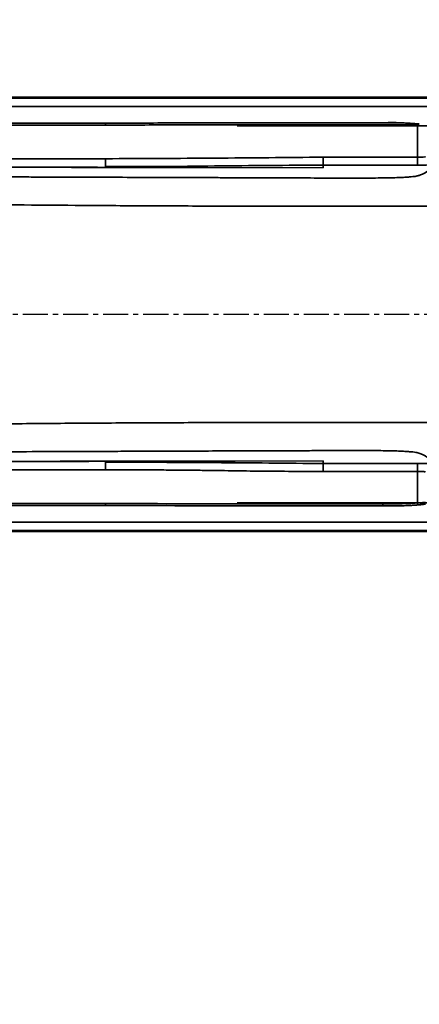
# Model space of a CAD drawing. Header units: millimetres. Extents: x 4180 to 7964, y -765 to 3096.
# Tile 12 of 30: x 6032 to 6134, y 716 to 965. Entities that reach past the tile are written whole.
import ezdxf

# ---------------------------------------------------------------- set-up
doc = ezdxf.new("R2010")
doc.units = ezdxf.units.MM
doc.header["$PDSIZE"] = -1
doc.linetypes.add('CENTER', pattern=[10.16, 6.35, -1.27, 1.27, -1.27])
doc.layers.add('细线层', color=7, linetype='Continuous')
doc.dimstyles.new('ISO-25', dxfattribs={"dimscale": 5, "dimtxt": 3.5, "dimasz": 4.5, "dimexe": 3.5, "dimexo": 0.625, "dimtad": 1, "dimdec": 1, "dimtxsty": 'Standard', "dimcen": 2.5, "dimclrd": 1, "dimclre": 1, "dimadec": 0, "dimazin": 0, "dimtfac": 1, "dimtdec": 1, "dimtmove": 1, "dimatfit": 3, "dimfxl": 1, "dimarcsym": 0})

# ---------------------------------------------------------------- blocks, each defined once
blk = doc.blocks.new('*U24')
at = {"color": 0, "linetype": 'CENTER', "transparency": 16777216}
blk.add_line((-294.49, 0), (458.69, 0), dxfattribs=at)
blk = doc.blocks.new('*D54')
at = {"color": 1, "lineweight": -2, "transparency": 16777216}
for p, q in [((6232.36, 1182.02), (6174.6, 1154.9)), ((5611.09, 890.38), (6154.23, 1145.34))]:
    blk.add_line(p, q, dxfattribs=at)
at = {"color": 1, "transparency": 16777216}
blk.add_solid([(6173, 1158.3), (6176.19, 1151.51), (6154.23, 1145.34)], dxfattribs=at)
at = {"layer": 'Defpoints', "color": 0, "transparency": 16777216}
for p in [(6154.23, 1145.34), (5611.09, 890.38)]:
    blk.add_point(p, dxfattribs=at)
at = {"color": 0, "transparency": 16777216, "insert": (6209.34, 1184.34), "char_height": 17.5, "attachment_point": 5, "rotation": 25.1466}
blk.add_mtext('{\\fHYSWLongFangSong|b1|i0|c134|p2;R600}', dxfattribs=at)

msp = doc.modelspace()

# ---------------------------------------------------------------- linework, layer by layer
at = {"color": 4}
msp.add_arc((5611.09, 890.38), 600, 225, 135, dxfattribs=at)
at = {"layer": '细线层', "linetype": 'Continuous', "lineweight": 35}
for p, q in [((6266.09, 945.05), (5875.31, 945.05)), ((5876.68, 945.38), (6266.09, 945.38)), ((5873.75, 943.02), (6266.09, 943.02)), ((5989.59, 938.76), (6054.16, 938.76)), ((5992.09, 938.76), (6054.16, 938.76)), ((6054.16, 938.26), (5992.09, 938.26)), ((6054.16, 938.76), (6054.16, 938.26)), ((6183.02, 938.08), (6087.42, 938.08)), ((6133.09, 930.15), (6133.09, 938.37)), ((6027.59, 929.72), (6054.17, 929.76)), ((6109.24, 930.15), (6133.09, 930.15)), ((6054.17, 927.77), (6054.17, 927.57)), ((6054.18, 927.57), (6054.18, 927.56)), ((6109.24, 927.43), (6054.18, 927.56)), ((6109.24, 928.15), (6109.24, 927.43)), ((6133.09, 928.15), (6109.24, 928.15)), ((6054.17, 853), (6054.17, 853.2)), ((6054.18, 853.2), (6109.24, 853.34)), ((6054.18, 853.19), (6054.18, 853.2)), ((6054.18, 853.2), (6054.18, 853.2)), ((6109.24, 853.34), (6109.24, 852.61)), ((6109.24, 852.61), (6133.09, 852.61)), ((6054.17, 851), (6027.59, 851.05)), ((6133.09, 850.62), (6109.24, 850.62)), ((6133.09, 842.63), (6133.09, 850.62)), ((5992.09, 842.51), (6054.16, 842.51)), ((6054.16, 842.01), (6054.16, 842.51)), ((6087.42, 842.69), (6183.02, 842.69)), ((6133.13, 842.14), (6133.09, 842.63)), ((6054.16, 842.01), (5917.22, 842.01)), ((6054.16, 842.01), (5990.09, 842.01)), ((6054.16, 842.01), (5992.09, 842.01)), ((6054.16, 842.01), (6054.16, 842.01)), ((6124.3, 841.9), (6124.3, 841.9)), ((6273.44, 837.74), (5881.09, 837.74)), ((5881.09, 835.71), (6271.88, 835.71)), ((6270.51, 835.38), (5881.09, 835.38))]:
    msp.add_line(p, q, dxfattribs=at)
at = {"layer": '细线层', "linetype": 'Continuous', "lineweight": 35, "flags": 128}
for points in [[(6054.17, 927.77), (6054.17, 927.83), (6054.17, 927.97), (6054.17, 928.16), (6054.17, 928.41), (6054.17, 928.7), (6054.17, 929.04), (6054.17, 929.39), (6054.17, 929.76)], [(6109.24, 928.15), (6109.24, 928.2), (6109.24, 928.32), (6109.24, 928.51), (6109.24, 928.76), (6109.24, 929.06), (6109.24, 929.4), (6109.24, 929.77), (6109.24, 930.15)], [(6133.09, 928.15), (6133.09, 928.2), (6133.09, 928.32), (6133.09, 928.51), (6133.09, 928.76), (6133.09, 929.06), (6133.09, 929.4), (6133.09, 929.77), (6133.09, 930.15)], [(6124.3, 841.9), (6124.3, 841.91), (6124.3, 841.94), (6124.3, 841.98), (6124.3, 842.05), (6124.3, 842.12), (6124.3, 842.21), (6124.3, 842.3), (6124.3, 842.4)]]:
    msp.add_lwpolyline(points, dxfattribs=at)
at = {"layer": '细线层', "linetype": 'Continuous', "lineweight": 35}
for centre, major_axis, ratio in [((6133.09, 930.27), (2, 0), 0.062164), ((6133.09, 928.27), (4, 0), 0.031082)]:
    msp.add_ellipse(centre, major_axis=major_axis, ratio=ratio, start_param=4.712389, end_param=6.283185, dxfattribs=at)
for points, knots in [([(6054.16, 938.76), (6054.16, 938.76), (6060.02, 938.76), (6071.73, 938.85), (6089.31, 938.86), (6106.83, 938.87), (6118.49, 938.87), (6124.3, 938.87)], [0, 0, 0, 0, 0.000001, 0.250567, 0.501167, 0.751759, 1, 1, 1, 1]), ([(6133.09, 938.37), (6118.5, 938.37), (6098.05, 938.38), (6071.73, 938.33), (6060.02, 938.28), (6054.16, 938.26)], [0, 0, 0, 0, 0.554678, 0.777338, 1, 1, 1, 1]), ([(6124.3, 938.87), (6126.12, 938.9), (6128.84, 938.94), (6131.56, 938.72), (6132.46, 938.65)], [0, 0, 0, 0, 0.667508, 1, 1, 1, 1]), ([(6124.3, 938.87), (6124.3, 938.87), (6124.3, 938.87), (6124.3, 938.87), (6124.3, 938.87), (6124.3, 938.87), (6124.33, 938.87), (6125.87, 938.87), (6128.96, 938.89), (6132.02, 938.69), (6133.56, 938.59)], [0, 0, 0, 0, 0.000005, 0.000042, 0.000145, 0.000531, 0.002026, 0.007912, 0.50008, 1, 1, 1, 1]), ([(6133.56, 938.59), (6133.4, 938.52), (6133.25, 938.44), (6133.1, 938.37), (6133.09, 938.37)], [0, 0, 0, 0, 0.98273, 1, 1, 1, 1]), ([(6054.17, 929.76), (6063.34, 929.81), (6081.7, 929.89), (6100.06, 930.06), (6109.24, 930.15)], [0, 0, 0, 0, 0.499995, 1, 1, 1, 1]), ([(6137.47, 928.31), (6137.39, 928.22), (6137.25, 928.07), (6137.05, 927.86), (6136.84, 927.64), (6136.63, 927.42), (6136.4, 927.2), (6136.16, 926.98), (6135.92, 926.78), (6135.66, 926.59), (6135.42, 926.42), (6135.15, 926.25), (6134.86, 926.08), (6134.52, 925.91), (6134.14, 925.74), (6133.74, 925.59), (6133.36, 925.48), (6132.98, 925.39), (6132.52, 925.31), (6131.91, 925.22), (6131.11, 925.14), (6130.15, 925.07), (6129.17, 925.03), (6128.03, 924.98), (6126.31, 924.93), (6123.85, 924.89), (6121.14, 924.86), (6118.32, 924.85), (6115.51, 924.86), (6112.71, 924.86), (6110.13, 924.87), (6107.33, 924.88), (6104.08, 924.89), (6100.16, 924.91), (6096.04, 924.92), (6092, 924.94), (6088.03, 924.95), (6084.14, 924.96), (6080.32, 924.98), (6074.49, 925), (6066.81, 925.03), (6058.56, 925.05), (6051.86, 925.08), (6046.57, 925.1), (6041.47, 925.12), (6036.56, 925.13), (6031.83, 925.15), (6027.29, 925.17), (6022.94, 925.18), (6018.04, 925.2), (6012.14, 925.23), (6005.07, 925.25), (5997.77, 925.28), (5990.61, 925.31), (5983.59, 925.34), (5976.44, 925.37), (5969.28, 925.41), (5962.27, 925.45), (5955.38, 925.5), (5948.65, 925.56), (5942.61, 925.65), (5937.46, 925.75), (5933.24, 925.86), (5929.67, 926), (5926.49, 926.15), (5923.49, 926.31), (5920.64, 926.48), (5917.9, 926.66), (5915.49, 926.82), (5913.29, 926.98), (5911.29, 927.13), (5909.45, 927.28), (5908.38, 927.37), (5907.91, 927.41)], [0, 0, 0, 0, 0.021366, 0.040428, 0.057542, 0.079156, 0.098634, 0.115976, 0.136123, 0.151667, 0.166478, 0.180717, 0.196703, 0.211181, 0.227909, 0.24157, 0.249773, 0.257, 0.26526, 0.272429, 0.28014, 0.287849, 0.291779, 0.295561, 0.303259, 0.310957, 0.318657, 0.326364, 0.334076, 0.341791, 0.349507, 0.355427, 0.364917, 0.376477, 0.387833, 0.398985, 0.409933, 0.420676, 0.431216, 0.441552, 0.468924, 0.494754, 0.509859, 0.52445, 0.538526, 0.552089, 0.565138, 0.577672, 0.589693, 0.6012, 0.618243, 0.63856, 0.659811, 0.678719, 0.697939, 0.718129, 0.738113, 0.757565, 0.776821, 0.796299, 0.815409, 0.830782, 0.846152, 0.861528, 0.876911, 0.893227, 0.911036, 0.92791, 0.945683, 0.959397, 0.97378, 0.988463, 1, 1, 1, 1]), ([(6054.18, 927.56), (6050.32, 927.57), (6042.4, 927.59), (6030.26, 927.62), (6017.57, 927.65), (6004.35, 927.68), (5990.64, 927.71), (5979.38, 927.73), (5972.71, 927.74), (5970.75, 927.75)], [0, 0, 0, 0, 0.139101, 0.284671, 0.436711, 0.59522, 0.7602, 0.929718, 1, 1, 1, 1]), ([(6054.18, 927.58), (6042.98, 927.61), (6020.28, 927.65), (5993.03, 927.71), (5976.42, 927.75), (5971.3, 927.76), (5970.78, 927.76)], [0, 0, 0, 0, 0.402508, 0.815837, 0.981138, 1, 1, 1, 1]), ([(6109.24, 928.15), (6100.07, 928.09), (6086.31, 927.99), (6067.95, 927.75), (6058.76, 927.76), (6054.17, 927.77)], [0, 0, 0, 0, 0.4993618, 0.7498452, 1, 1, 1, 1]), ([(6151.32, 917.72), (6151.03, 917.72), (6150.47, 917.72), (6149.77, 917.72), (6149.14, 917.72), (6148.69, 917.72), (6148.1, 917.72), (6147.26, 917.72), (6146.16, 917.72), (6144.8, 917.72), (6143.46, 917.72), (6141.78, 917.72), (6139.84, 917.72), (6137.77, 917.72), (6135.41, 917.72), (6132.79, 917.72), (6129.92, 917.72), (6126.34, 917.72), (6122.06, 917.73), (6117.19, 917.73), (6112.31, 917.73), (6103.28, 917.74), (6090.13, 917.76), (6072.9, 917.8), (6056.5, 917.88), (6040.92, 917.99), (6026.16, 918.13), (6011.4, 918.33), (5996.64, 918.61), (5981.88, 918.98), (5967.14, 919.46), (5955.24, 919.97), (5946.22, 920.43), (5939.99, 920.78), (5933.9, 921.16), (5928.07, 921.56), (5922.65, 921.96), (5917.9, 922.35), (5913.99, 922.68), (5910.57, 922.99), (5907.7, 923.27), (5905.24, 923.51), (5903.11, 923.73), (5901.17, 923.93), (5899.31, 924.13), (5898.1, 924.27), (5897.5, 924.33)], [0, 0, 0, 0, 0.069036, 0.138072, 0.159768, 0.181465, 0.203161, 0.224856, 0.246545, 0.257008, 0.267466, 0.277917, 0.285754, 0.293596, 0.30144, 0.309283, 0.317123, 0.324965, 0.336726, 0.348498, 0.360272, 0.37205, 0.41392, 0.455793, 0.497666, 0.533558, 0.56945, 0.605342, 0.641234, 0.677125, 0.713015, 0.748897, 0.764597, 0.780296, 0.795991, 0.81168, 0.82736, 0.843034, 0.858715, 0.8744, 0.895322, 0.916254, 0.93719, 0.958126, 0.979063, 1, 1, 1, 1]), ([(5897.5, 856.43), (5898.1, 856.5), (5899.31, 856.63), (5901.17, 856.83), (5903.11, 857.04), (5905.24, 857.25), (5907.7, 857.5), (5910.57, 857.77), (5913.99, 858.08), (5917.9, 858.42), (5922.65, 858.8), (5928.07, 859.21), (5933.9, 859.61), (5939.99, 859.99), (5946.22, 860.34), (5956.04, 860.84), (5969.59, 861.4), (5986.79, 861.93), (6004.02, 862.31), (6021.24, 862.58), (6038.46, 862.76), (6055.68, 862.88), (6072.9, 862.96), (6090.13, 863.01), (6103.82, 863.03), (6113.93, 863.04), (6119.36, 863.04), (6123.67, 863.04), (6126.85, 863.04), (6129.92, 863.04), (6132.79, 863.04), (6135.41, 863.04), (6137.77, 863.04), (6139.84, 863.04), (6141.78, 863.04), (6143.46, 863.04), (6144.8, 863.04), (6146.35, 863.04), (6147.56, 863.04), (6148.46, 863.04), (6149.07, 863.04), (6149.54, 863.04), (6150.33, 863.04), (6150.88, 863.04), (6151.32, 863.04)], [0, 0, 0, 0, 0.020937, 0.041874, 0.06281, 0.083746, 0.104678, 0.1256, 0.141286, 0.156966, 0.17264, 0.18832, 0.204009, 0.219704, 0.235403, 0.251103, 0.292964, 0.334837, 0.376711, 0.418584, 0.460458, 0.502332, 0.544206, 0.586079, 0.627949, 0.64365, 0.659346, 0.667194, 0.675039, 0.682881, 0.690721, 0.698564, 0.706408, 0.71425, 0.722087, 0.732538, 0.742996, 0.753459, 0.781061, 0.808673, 0.836286, 0.8639, 0.891515, 1, 1, 1, 1]), ([(5907.91, 853.36), (5908.3, 853.39), (5909.17, 853.47), (5910.71, 853.59), (5912.38, 853.71), (5914.09, 853.84), (5915.8, 853.96), (5917.65, 854.09), (5919.66, 854.22), (5921.87, 854.36), (5924.16, 854.49), (5926.45, 854.61), (5928.66, 854.72), (5930.88, 854.81), (5933.32, 854.9), (5936.03, 854.98), (5939.04, 855.05), (5942.78, 855.12), (5947.35, 855.18), (5952.64, 855.24), (5958.06, 855.28), (5964.02, 855.33), (5970.56, 855.36), (5977.75, 855.4), (5984.84, 855.43), (5991.41, 855.46), (5997.5, 855.48), (6003.57, 855.51), (6009.4, 855.53), (6016.27, 855.56), (6024.32, 855.59), (6034.47, 855.62), (6045.55, 855.66), (6054.26, 855.69), (6060.28, 855.72), (6063.34, 855.73), (6066.46, 855.74), (6069.63, 855.75), (6072.87, 855.76), (6080.49, 855.79), (6087.85, 855.81), (6094.93, 855.84), (6097.4, 855.85), (6099.9, 855.86), (6102.46, 855.87), (6105.06, 855.87), (6107.41, 855.88), (6109.82, 855.89), (6112.33, 855.9), (6115.22, 855.91), (6118.17, 855.91), (6120.62, 855.91), (6122.5, 855.89), (6124.26, 855.87), (6126.31, 855.84), (6128.38, 855.78), (6129.97, 855.7), (6131.11, 855.62), (6132, 855.53), (6132.7, 855.43), (6133.25, 855.31), (6133.93, 855.12), (6134.55, 854.85), (6135.16, 854.52), (6135.67, 854.17), (6136.1, 853.84), (6136.48, 853.49), (6136.82, 853.16), (6137.15, 852.81), (6137.35, 852.58), (6137.47, 852.46)], [0, 0, 0, 0, 0.009587, 0.021438, 0.034452, 0.045952, 0.057565, 0.069515, 0.083167, 0.096403, 0.110463, 0.123087, 0.133624, 0.143819, 0.153853, 0.164133, 0.174256, 0.184612, 0.199989, 0.215371, 0.230547, 0.246138, 0.265589, 0.285231, 0.305982, 0.324477, 0.339747, 0.356516, 0.374783, 0.388051, 0.41347, 0.441479, 0.472077, 0.505265, 0.513534, 0.521966, 0.530563, 0.539325, 0.548251, 0.557342, 0.602415, 0.609153, 0.615965, 0.622852, 0.629813, 0.637198, 0.644332, 0.649318, 0.657079, 0.665101, 0.673214, 0.681355, 0.685242, 0.689066, 0.696764, 0.704462, 0.712164, 0.719872, 0.727583, 0.737383, 0.747721, 0.75844, 0.788619, 0.818908, 0.847822, 0.879402, 0.907228, 0.939642, 0.96763, 1, 1, 1, 1]), ([(5971.18, 853.02), (5974.89, 853.03), (5982.74, 853.04), (5997.65, 853.08), (6015.45, 853.11), (6035.26, 853.16), (6048.02, 853.19), (6054.18, 853.2)], [0, 0, 0, 0, 0.133836, 0.283894, 0.538654, 0.777355, 1, 1, 1, 1]), ([(5971.21, 853.01), (5971.47, 853.01), (5976.31, 853.02), (5992.56, 853.05), (6019.94, 853.11), (6042.77, 853.16), (6054.18, 853.18)], [0, 0, 0, 0, 0.009666, 0.174874, 0.587712, 1, 1, 1, 1]), ([(6054.17, 853), (6063.36, 852.95), (6081.71, 852.87), (6100.07, 852.7), (6109.24, 852.61)], [0, 0, 0, 0, 0.500643, 1, 1, 1, 1]), ([(6054.17, 851), (6054.17, 851.24), (6054.17, 851.74), (6054.17, 852.39), (6054.17, 852.86), (6054.17, 852.95), (6054.17, 853)], [0, 0, 0, 0, 0.241127, 0.5, 0.758873, 1, 1, 1, 1]), ([(6054.18, 853.18), (6056.86, 853.19), (6061.82, 853.2), (6068.71, 853.22), (6074.47, 853.23), (6079.1, 853.24), (6082.6, 853.24), (6084.82, 853.24), (6086.03, 853.24), (6086.5, 853.24), (6086.74, 853.24), (6086.86, 853.24), (6086.92, 853.24), (6086.92, 853.24), (6086.91, 853.24)], [0, 0, 0, 0, 0.242484, 0.450696, 0.624657, 0.764411, 0.870062, 0.941902, 0.965442, 0.981376, 0.987383, 0.992506, 0.997124, 1, 1, 1, 1]), ([(6109.24, 850.62), (6109.24, 850.86), (6109.24, 851.38), (6109.24, 852.04), (6109.24, 852.51), (6109.24, 852.58), (6109.24, 852.61)], [0, 0, 0, 0, 0.240506, 0.5, 0.759494, 1, 1, 1, 1]), ([(6133.09, 852.61), (6133.62, 852.61), (6134.67, 852.61), (6135.99, 852.58), (6136.91, 852.54), (6137.03, 852.51), (6137.09, 852.49)], [0, 0, 0, 0, 0.249944, 0.499921, 0.749944, 1, 1, 1, 1]), ([(6133.09, 850.62), (6133.09, 850.86), (6133.09, 851.38), (6133.09, 852.04), (6133.09, 852.51), (6133.09, 852.58), (6133.09, 852.61)], [0, 0, 0, 0, 0.240506, 0.5, 0.759494, 1, 1, 1, 1]), ([(6109.24, 850.62), (6104.02, 850.63), (6093.82, 850.64), (6082.14, 850.86), (6074.1, 850.95), (6069.57, 850.98), (6065.8, 851), (6062.96, 851), (6061.19, 851), (6059.4, 851), (6057.15, 851), (6055.28, 851), (6054.17, 851)], [0, 0, 0, 0, 0.284264, 0.555759, 0.63643, 0.722118, 0.802105, 0.841965, 0.877093, 0.898363, 0.939332, 1, 1, 1, 1]), ([(6135.05, 850.51), (6135.05, 850.52), (6135.03, 850.53), (6134.87, 850.55), (6134.58, 850.58), (6134.2, 850.6), (6133.74, 850.61), (6133.35, 850.61), (6133.09, 850.62)], [0, 0, 0, 0, 0.050901, 0.202904, 0.438781, 0.585215, 0.727761, 1, 1, 1, 1]), ([(6054.16, 842.51), (6065.82, 842.47), (6083.34, 842.4), (6106.72, 842.4), (6118.44, 842.4), (6124.3, 842.4)], [0, 0, 0, 0, 0.498822, 0.749411, 1, 1, 1, 1]), ([(6124.3, 842.4), (6125.76, 842.39), (6128.7, 842.38), (6131.63, 842.55), (6133.09, 842.63)], [0, 0, 0, 0, 0.499731, 1, 1, 1, 1]), ([(6124.3, 841.9), (6126.1, 841.89), (6129.71, 841.87), (6133.3, 842.18), (6135.09, 842.34)], [0, 0, 0, 0, 0.500009, 1, 1, 1, 1]), ([(6133.09, 842.63), (6133.32, 842.65), (6133.77, 842.68), (6134.37, 842.72), (6134.82, 842.76), (6135.06, 842.78), (6135.08, 842.78), (6135.09, 842.78)], [0, 0, 0, 0, 0.215637, 0.43128, 0.64697, 0.861954, 1, 1, 1, 1]), ([(6134.65, 842.29), (6134.64, 842.29), (6134.63, 842.28), (6134.45, 842.26), (6134.1, 842.23), (6133.65, 842.18), (6133.31, 842.15), (6133.13, 842.14)], [0, 0, 0, 0, 0.137181, 0.351228, 0.566854, 0.783251, 1, 1, 1, 1]), ([(6124.3, 841.9), (6112.58, 841.89), (6089.2, 841.88), (6065.82, 841.97), (6054.16, 842.01)], [0, 0, 0, 0, 0.501185, 1, 1, 1, 1]), ([(6133.13, 842.14), (6132.8, 842.11), (6131.14, 841.98), (6128.19, 841.9), (6125.58, 841.9), (6124.3, 841.9)], [0, 0, 0, 0, 0.113086, 0.565581, 1, 1, 1, 1])]:
    msp.add_open_spline(points, degree=3, knots=knots, dxfattribs=at)

# ---------------------------------------------------------------- block references
at = {"color": 4, "linetype": 'CENTER'}
msp.add_blockref('*U24', (5748.59, 890.38), dxfattribs=at)

# ---------------------------------------------------------------- dimensions: what is measured, and where the dimension line sits
dim = msp.add_radius_dim(center=(5611.09, 890.38), mpoint=(6154.23, 1145.34), text='{\\fHYSWLongFangSong|b1|i0|c134|p2;<>}', dimstyle='ISO-25')
dim.commit()
dim.dimension.update_dxf_attribs({"geometry": '*D54', "text_midpoint": (6214.39, 1173.59), "dimtype": 164})

doc.saveas('drawing.dxf')
